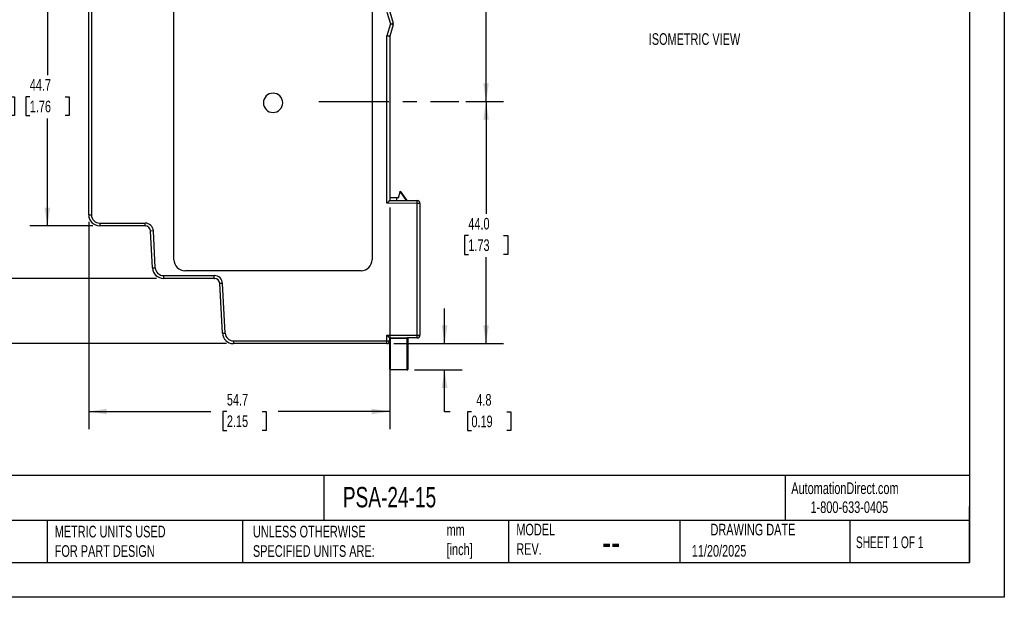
# Model space of a CAD drawing. Header units: millimetres. Extents: x 0 to 210, y 0 to 162.
# Tile 6 of 9: x 75 to 210, y 0 to 79. Entities that reach past the tile are written whole.
import ezdxf

# ---------------------------------------------------------------- set-up
doc = ezdxf.new("R2010")
doc.units = ezdxf.units.MM
doc.header["$LTSCALE"] = 0.75
doc.linetypes.add('CENTERX2', pattern=[20.32, 12.7, -2.54, 2.54, -2.54])
doc.layers.add('CENTER', color=40, linetype='CENTERX2')
doc.layers.add('DIMENSIONS', color=140, linetype='Continuous', lineweight=25)
doc.layers.add('TEXT', color=140, linetype='Continuous', lineweight=25)
doc.styles.add('SLDTEXTSTYLE0', font='TXT', dxfattribs={"width": 0.7})
doc.styles.add('SLDTEXTSTYLE1', font='TXT', dxfattribs={"width": 0.65})
doc.dimstyles.new('SLDDIMSTYLE1', dxfattribs={"dimtxt": 1.618506, "dimasz": 2.4765, "dimexe": 0, "dimexo": 0.0625, "dimgap": 0.404626, "dimtad": 0, "dimtih": 1, "dimtoh": 1, "dimdec": 1, "dimlfac": 1.333333, "dimrnd": 1e-09, "dimzin": 12, "dimdsep": 46, "dimtxsty": 'SLDTEXTSTYLE0', "dimsah": 1, "dimcen": 0.09, "dimadec": 0, "dimazin": 3, "dimtfac": 1, "dimtdec": 1, "dimtofl": 0, "dimtmove": 0, "dimatfit": 3, "dimfxl": 0, "dimfrac": 2, "dimtolj": 1, "dimtzin": 12, "dimarcsym": 0})
doc.dimstyles.new('SLDDIMSTYLE3', dxfattribs={"dimtxt": 1.618506, "dimasz": 2.4765, "dimexe": 0, "dimexo": 0.0625, "dimgap": 0.404626, "dimtad": 0, "dimtih": 1, "dimtoh": 1, "dimdec": 1, "dimlfac": 1.333333, "dimrnd": 1e-09, "dimzin": 4, "dimdsep": 46, "dimtxsty": 'SLDTEXTSTYLE0', "dimsah": 1, "dimcen": 0.09, "dimadec": 0, "dimazin": 1, "dimtfac": 1, "dimtdec": 1, "dimtofl": 0, "dimtmove": 0, "dimatfit": 3, "dimfxl": 0, "dimfrac": 2, "dimtolj": 1, "dimtzin": 12, "dimarcsym": 0})
doc.dimstyles.new('SLDDIMSTYLE4', dxfattribs={"dimtxt": 1.618506, "dimasz": 2.4765, "dimexe": 0, "dimexo": 0.0625, "dimgap": 0.404626, "dimtad": 0, "dimtih": 1, "dimtoh": 1, "dimdec": 1, "dimlfac": 1.333333, "dimrnd": 1e-09, "dimzin": 12, "dimdsep": 46, "dimtxsty": 'SLDTEXTSTYLE0', "dimsah": 1, "dimcen": 0.09, "dimadec": 0, "dimazin": 3, "dimtfac": 1, "dimtdec": 1, "dimtmove": 0, "dimatfit": 0, "dimfxl": 0, "dimfrac": 2, "dimtolj": 1, "dimtzin": 12, "dimarcsym": 0})

# ---------------------------------------------------------------- blocks, each defined once
blk = doc.blocks.new('_D_3')
at = {"layer": 'DIMENSIONS'}
for p, q in [((136.16, 67.56), (141.3, 67.56)), ((138.92, 67.56), (138.92, 52.23)), ((136.51, 49.29), (135.97, 49.29)), ((135.97, 49.29), (135.97, 46.72)), ((141.32, 49.29), (141.87, 49.29)), ((141.87, 49.29), (141.87, 46.72)), ((135.97, 46.72), (136.51, 46.72)), ((138.92, 34.56), (138.92, 46.36)), ((141.87, 46.72), (141.32, 46.72)), ((126.37, 34.56), (141.3, 34.56))]:
    blk.add_line(p, q, dxfattribs=at)
for points in [[(138.92, 67.56), (138.54, 65.08), (139.3, 65.08)], [(138.92, 34.56), (139.3, 37.04), (138.54, 37.04)]]:
    blk.add_solid(points, dxfattribs=at)
at = {"layer": 'DIMENSIONS', "char_height": 1.587, "attachment_point": 1, "style": 'SLDTEXTSTYLE0'}
for s, insert in [('44.0', (136.51, 51.7)), ('1.73', (136.51, 48.77))]:
    blk.add_mtext(s, dxfattribs=dict(at, insert=insert))
blk = doc.blocks.new('_D_4')
at = {"layer": 'DIMENSIONS'}
for p, q in [((129, 100.19), (141.3, 100.19)), ((138.92, 100.19), (138.92, 86.9)), ((136.51, 83.96), (135.97, 83.96)), ((135.97, 83.96), (135.97, 81.39)), ((141.32, 83.96), (141.87, 83.96)), ((141.87, 83.96), (141.87, 81.39)), ((135.97, 81.39), (136.51, 81.39)), ((138.92, 67.56), (138.92, 81.03)), ((141.87, 81.39), (141.32, 81.39)), ((136.16, 67.56), (141.3, 67.56))]:
    blk.add_line(p, q, dxfattribs=at)
for points in [[(138.92, 100.19), (138.54, 97.71), (139.3, 97.71)], [(138.92, 67.56), (139.3, 70.04), (138.54, 70.04)]]:
    blk.add_solid(points, dxfattribs=at)
at = {"layer": 'DIMENSIONS', "char_height": 1.587, "attachment_point": 1, "style": 'SLDTEXTSTYLE0'}
for s, insert in [('43.5', (136.51, 86.37)), ('1.71', (136.51, 83.44))]:
    blk.add_mtext(s, dxfattribs=dict(at, insert=insert))
blk = doc.blocks.new('_D_8')
at = {"layer": 'DIMENSIONS'}
for p, q in [((133.27, 34.56), (133.27, 39.33)), ((126.37, 34.56), (135.66, 34.56)), ((129.15, 30.99), (135.66, 30.99)), ((133.27, 25.29), (133.27, 30.99)), ((134.01, 25.29), (133.27, 25.29)), ((136.93, 25.29), (136.38, 25.29)), ((136.38, 25.29), (136.38, 22.72)), ((141.74, 25.29), (142.28, 25.29)), ((142.28, 25.29), (142.28, 22.72)), ((136.38, 22.72), (136.93, 22.72)), ((142.28, 22.72), (141.74, 22.72))]:
    blk.add_line(p, q, dxfattribs=at)
for points in [[(133.27, 34.56), (133.66, 37.04), (132.89, 37.04)], [(133.27, 30.99), (132.89, 28.51), (133.66, 28.51)]]:
    blk.add_solid(points, dxfattribs=at)
at = {"layer": 'DIMENSIONS', "char_height": 1.587, "attachment_point": 1, "style": 'SLDTEXTSTYLE0'}
for s, insert in [('4.8', (137.6, 27.7)), ('0.19', (136.93, 24.76))]:
    blk.add_mtext(s, dxfattribs=dict(at, insert=insert))
blk = doc.blocks.new('_D_9')
at = {"layer": 'DIMENSIONS'}
for p, q in [((85.32, 84.14), (76.76, 84.14)), ((79.14, 84.14), (79.14, 71.13)), ((76.74, 68.2), (76.19, 68.2)), ((76.19, 68.2), (76.19, 65.63)), ((81.55, 68.2), (82.09, 68.2)), ((82.09, 68.2), (82.09, 65.63)), ((76.19, 65.63), (76.74, 65.63)), ((79.14, 50.61), (79.14, 65.26)), ((82.09, 65.63), (81.55, 65.63)), ((85.32, 50.61), (76.76, 50.61))]:
    blk.add_line(p, q, dxfattribs=at)
for points in [[(79.14, 84.14), (78.76, 81.66), (79.52, 81.66)], [(79.14, 50.61), (79.52, 53.09), (78.76, 53.09)]]:
    blk.add_solid(points, dxfattribs=at)
at = {"layer": 'DIMENSIONS', "char_height": 1.587, "attachment_point": 1, "style": 'SLDTEXTSTYLE0'}
for s, insert in [('44.7', (76.74, 70.61)), ('1.76', (76.74, 67.67))]:
    blk.add_mtext(s, dxfattribs=dict(at, insert=insert))
blk = doc.blocks.new('_D_10')
at = {"layer": 'DIMENSIONS'}
for p, q in [((94.01, 91.3), (69.34, 91.3)), ((71.72, 91.3), (71.72, 71.13)), ((69.31, 68.2), (68.77, 68.2)), ((68.77, 68.2), (68.77, 65.63)), ((74.12, 68.2), (74.67, 68.2)), ((74.67, 68.2), (74.67, 65.63)), ((68.77, 65.63), (69.31, 65.63)), ((71.72, 43.45), (71.72, 65.26)), ((74.67, 65.63), (74.12, 65.63)), ((94.01, 43.45), (69.34, 43.45))]:
    blk.add_line(p, q, dxfattribs=at)
for points in [[(71.72, 91.3), (71.34, 88.83), (72.1, 88.83)], [(71.72, 43.45), (72.1, 45.93), (71.34, 45.93)]]:
    blk.add_solid(points, dxfattribs=at)
at = {"layer": 'DIMENSIONS', "char_height": 1.587, "attachment_point": 1, "style": 'SLDTEXTSTYLE0'}
for s, insert in [('63.8', (69.31, 70.61)), ('2.51', (69.31, 67.67))]:
    blk.add_mtext(s, dxfattribs=dict(at, insert=insert))
blk = doc.blocks.new('_D_11')
at = {"layer": 'DIMENSIONS'}
for p, q in [((103.54, 100.19), (61.39, 100.19)), ((63.77, 100.19), (63.77, 71.13)), ((61.36, 68.2), (60.82, 68.2)), ((60.82, 68.2), (60.82, 65.63)), ((66.17, 68.2), (66.72, 68.2)), ((66.72, 68.2), (66.72, 65.63)), ((60.82, 65.63), (61.36, 65.63)), ((63.77, 34.56), (63.77, 65.26)), ((66.72, 65.63), (66.17, 65.63)), ((103.54, 34.56), (61.39, 34.56))]:
    blk.add_line(p, q, dxfattribs=at)
for points in [[(63.77, 100.19), (63.39, 97.71), (64.15, 97.71)], [(63.77, 34.56), (64.15, 37.04), (63.39, 37.04)]]:
    blk.add_solid(points, dxfattribs=at)
at = {"layer": 'DIMENSIONS', "char_height": 1.587, "attachment_point": 1, "style": 'SLDTEXTSTYLE0'}
for s, insert in [('87.5', (61.36, 70.61)), ('3.44', (61.36, 67.67))]:
    blk.add_mtext(s, dxfattribs=dict(at, insert=insert))
blk = doc.blocks.new('_D_12')
at = {"layer": 'DIMENSIONS'}
for p, q in [((125.79, 53.11), (125.79, 22.93)), ((84.77, 51.16), (84.77, 22.93)), ((84.77, 25.31), (101.41, 25.31)), ((103.6, 25.31), (103.06, 25.31)), ((103.06, 25.31), (103.06, 22.74)), ((108.41, 25.31), (108.96, 25.31)), ((108.96, 25.31), (108.96, 22.74)), ((125.79, 25.31), (110.61, 25.31)), ((103.06, 22.74), (103.6, 22.74)), ((108.96, 22.74), (108.41, 22.74))]:
    blk.add_line(p, q, dxfattribs=at)
for points in [[(84.77, 25.31), (87.24, 24.93), (87.24, 25.69)], [(125.79, 25.31), (123.32, 25.69), (123.32, 24.93)]]:
    blk.add_solid(points, dxfattribs=at)
at = {"layer": 'DIMENSIONS', "char_height": 1.587, "attachment_point": 1, "style": 'SLDTEXTSTYLE0'}
for s, insert in [('54.7', (103.6, 27.72)), ('2.15', (103.6, 24.79))]:
    blk.add_mtext(s, dxfattribs=dict(at, insert=insert))

msp = doc.modelspace()

# ---------------------------------------------------------------- linework, layer by layer
at = {"color": 7, "linetype": 'Continuous'}
for p, q in [((209.552, 161.927), (209.552, 0.002)), ((209.552, 0.002), (0.002, 0.002))]:
    msp.add_line(p, q, dxfattribs=at)
for p, q in [((96.393, 46.002), (96.393, 88.752)), ((123.393, 88.752), (123.393, 46.002)), ((84.768, 52.114), (84.768, 82.639)), ((85.143, 82.639), (85.143, 52.114)), ((125.418, 79.713), (125.889, 78.117)), ((125.793, 79.767), (126.249, 78.223)), ((125.889, 78.117), (125.418, 76.521)), ((126.249, 78.011), (125.793, 76.467)), ((125.889, 78.117), (126.249, 78.223)), ((126.249, 78.011), (125.889, 78.117)), ((125.418, 53.69), (125.418, 76.521)), ((125.793, 76.467), (125.793, 54.064)), ((126.993, 54.417), (127.213, 55.238)), ((127.213, 55.238), (128.041, 54.056)), ((127.238, 55.332), (128.132, 54.056)), ((129.543, 53.676), (125.418, 53.69)), ((126.768, 54.417), (125.793, 54.417)), ((125.793, 54.064), (129.544, 54.051)), ((126.768, 54.267), (126.768, 54.417)), ((126.993, 54.417), (126.768, 54.417)), ((126.768, 54.06), (126.768, 54.267)), ((129.543, 53.676), (129.544, 54.051)), ((129.543, 35.712), (129.543, 53.676)), ((129.918, 53.676), (129.543, 53.676)), ((129.918, 53.676), (129.918, 35.712)), ((84.768, 52.114), (85.143, 52.114)), ((86.268, 50.989), (92.456, 50.989)), ((86.268, 50.989), (86.268, 50.614)), ((92.456, 50.614), (86.268, 50.614)), ((92.456, 50.614), (92.456, 50.989)), ((93.579, 49.923), (93.205, 49.904)), ((93.468, 44.873), (93.205, 49.904)), ((93.843, 44.893), (93.579, 49.923)), ((93.468, 44.873), (93.843, 44.893)), ((121.893, 44.502), (97.893, 44.502)), ((94.966, 43.827), (101.89, 43.827)), ((94.966, 43.827), (94.966, 43.452)), ((101.89, 43.452), (94.966, 43.452)), ((101.89, 43.452), (101.89, 43.827)), ((101.95, 43.45), (101.941, 43.45)), ((103.014, 42.761), (102.639, 42.741)), ((102.993, 35.986), (102.639, 42.741)), ((103.368, 36.006), (103.014, 42.761)), ((102.993, 35.986), (103.368, 36.006)), ((104.491, 34.939), (125.418, 34.939)), ((104.491, 34.939), (104.491, 34.564)), ((125.418, 35.712), (129.543, 35.712)), ((125.418, 34.939), (125.418, 35.712)), ((125.418, 34.939), (125.793, 34.939)), ((125.418, 34.564), (125.418, 34.939)), ((125.868, 35.337), (125.793, 35.337)), ((125.793, 35.337), (125.793, 35.262)), ((125.868, 35.262), (125.793, 35.262)), ((125.793, 31.062), (125.793, 35.262)), ((125.868, 35.337), (125.868, 35.262)), ((125.868, 35.337), (128.193, 35.337)), ((128.193, 35.262), (125.868, 35.262)), ((125.868, 35.262), (125.868, 31.062)), ((128.193, 35.262), (128.193, 35.337)), ((129.543, 35.337), (128.193, 35.337)), ((128.193, 31.062), (128.193, 35.262)), ((128.268, 35.262), (128.193, 35.262)), ((128.268, 35.262), (128.268, 35.337)), ((128.268, 35.262), (128.268, 31.062)), ((129.543, 35.337), (129.543, 35.712)), ((129.543, 35.712), (129.918, 35.712)), ((125.418, 34.564), (104.491, 34.564)), ((125.793, 31.062), (125.868, 31.062)), ((125.868, 31.062), (125.868, 30.987)), ((125.868, 31.062), (128.193, 31.062)), ((128.193, 30.987), (125.868, 30.987)), ((128.193, 30.987), (128.193, 31.062)), ((128.193, 31.062), (128.268, 31.062))]:
    msp.add_line(p, q)
for centre, radius, start, end in [((125.889, 78.117), 0.375, 343.53999, 16.46001), ((109.893, 67.377), 1.312, 89.99999, 269.99999), ((109.893, 67.377), 1.312, 269.99999, 89.99999), ((129.543, 53.676), 0.375, 0, 89.8), ((86.268, 52.114), 1.5, 180, 270), ((86.268, 52.114), 1.125, 180, 270), ((92.456, 49.864), 1.125, 3, 90), ((92.456, 49.864), 0.75, 3, 90), ((97.893, 46.002), 1.5, 180, 270), ((121.893, 46.002), 1.5, 270, 0), ((94.966, 44.952), 1.5, 183, 270), ((94.966, 44.952), 1.125, 183, 270), ((101.89, 42.702), 1.125, 3, 90), ((101.89, 42.702), 0.75, 3, 90), ((104.491, 36.064), 1.5, 183, 270), ((104.491, 36.064), 1.125, 183, 270), ((125.418, 34.939), 0.375, 270, 0), ((125.868, 35.262), 0.075, 90, 180), ((128.193, 35.262), 0.075, 0, 90), ((129.543, 35.712), 0.375, 270, 0), ((125.868, 31.062), 0.075, 180, 270), ((128.193, 31.062), 0.075, 270, 0)]:
    msp.add_arc(centre, radius, start, end)
for points, knots in [([(125.418, 76.521), (125.436, 76.519), (125.47, 76.514), (125.519, 76.506), (125.563, 76.5), (125.601, 76.495), (125.633, 76.49), (125.661, 76.486), (125.701, 76.48), (125.748, 76.473), (125.786, 76.468), (125.791, 76.467), (125.793, 76.467)], [0, 0, 0, 0, 0.0918312, 0.1770476, 0.2556484, 0.3276331, 0.393002, 0.4517562, 0.5038981, 0.6755559, 0.840861, 1, 1, 1, 1]), ([(127.213, 55.238), (127.215, 55.245), (127.219, 55.261), (127.225, 55.282), (127.231, 55.305), (127.237, 55.328), (127.238, 55.331), (127.238, 55.332)], [0, 0, 0, 0, 0.1726203, 0.3428157, 0.5172237, 0.7646347, 1, 1, 1, 1]), ([(125.793, 54.064), (125.792, 54.063), (125.791, 54.062), (125.782, 54.053), (125.768, 54.039), (125.748, 54.019), (125.722, 53.993), (125.686, 53.957), (125.636, 53.907), (125.574, 53.846), (125.5, 53.773), (125.449, 53.721), (125.418, 53.69)], [0, 0, 0, 0, 0.0638555, 0.1297046, 0.1984298, 0.2708087, 0.3475076, 0.4290873, 0.5498889, 0.693286, 0.818653, 1, 1, 1, 1]), ([(92.495, 50.613), (92.498, 50.613), (92.515, 50.613), (92.515, 50.612), (92.515, 50.612)], [0, 0, 0, 0, 0.2019058, 1, 1, 1, 1]), ([(101.929, 43.451), (101.933, 43.451), (101.941, 43.45), (101.941, 43.45), (101.942, 43.45)], [0, 0, 0, 0, 0.476189, 1, 1, 1, 1]), ([(125.418, 35.712), (125.434, 35.696), (125.464, 35.666), (125.505, 35.624), (125.54, 35.59), (125.583, 35.547), (125.634, 35.496), (125.69, 35.44), (125.734, 35.396), (125.767, 35.363), (125.789, 35.341), (125.792, 35.338), (125.793, 35.337)], [0, 0, 0, 0, 0.0955661, 0.1779067, 0.2470246, 0.3029271, 0.4458708, 0.5686974, 0.6880845, 0.7953752, 0.9000301, 1, 1, 1, 1])]:
    msp.add_open_spline(points, degree=3, knots=knots)
msp.add_open_spline([(92.456, 50.614), (92.479, 50.614), (92.494, 50.614), (92.504, 50.613)], degree=3)
at = {"layer": 'CENTER'}
msp.add_line((116.134, 67.561), (135.206, 67.561), dxfattribs=at)
at = {"layer": 'TEXT'}
for p, q in [((204.787, 157.162), (204.787, 4.762)), ((204.787, 16.595), (4.762, 16.595)), ((116.819, 16.595), (116.819, 10.477)), ((179.682, 16.595), (179.682, 10.477)), ((204.787, 4.762), (204.787, 12.383)), ((204.787, 10.477), (4.762, 10.477)), ((79.113, 10.477), (79.113, 4.762)), ((105.748, 10.477), (105.748, 4.762)), ((141.976, 10.477), (141.976, 4.762)), ((165.349, 10.477), (165.349, 4.762)), ((188.512, 10.477), (188.512, 4.762)), ((4.762, 4.762), (204.787, 4.762))]:
    msp.add_line(p, q, dxfattribs=at)

# ---------------------------------------------------------------- texts
at = {"color": 179, "linetype": 'Continuous', "lineweight": 18, "char_height": 1.5875, "attachment_point": 1, "style": 'SLDTEXTSTYLE0'}
for s, insert in [('AutomationDirect.com', (180.521, 15.657)), ('1-800-633-0405', (183.144, 13.078))]:
    msp.add_mtext(s, dxfattribs=dict(at, insert=insert))
at = {"layer": 'DIMENSIONS', "insert": (161.099, 76.856), "char_height": 1.5875, "attachment_point": 1, "style": 'SLDTEXTSTYLE0'}
msp.add_mtext('ISOMETRIC VIEW', dxfattribs=at)
at = {"layer": 'TEXT'}
for s, insert, char_height, attachment_point, style in [('PSA-24-15', (119.406, 15.034), 2.7781, 1, 'SLDTEXTSTYLE0'), ('METRIC UNITS USED ^JFOR PART DESIGN', (80.14, 9.747), 1.5875, 1, 'SLDTEXTSTYLE0'), ('UNLESS OTHERWISE ^JSPECIFIED UNITS ARE:', (107.152, 9.747), 1.5875, 1, 'SLDTEXTSTYLE0'), ('mm^J[inch]', (133.548, 9.977), 1.5875, 1, 'SLDTEXTSTYLE0'), ('MODEL ^JREV.', (143.05, 10.023), 1.5875, 1, 'SLDTEXTSTYLE0'), ('DRAWING DATE', (175.294, 10.023), 1.5875, 2, 'SLDTEXTSTYLE0'), ('SHEET 1 OF 1', (189.331, 8.289), 1.5875, 1, 'SLDTEXTSTYLE1'), ('--', (154.723, 9.539), 3.9688, 1, 'SLDTEXTSTYLE0'), ('11/20/2025', (166.96, 7.129), 1.5875, 1, 'SLDTEXTSTYLE0')]:
    msp.add_mtext(s, dxfattribs=dict(at, insert=insert, char_height=char_height, attachment_point=attachment_point, style=style))

# ---------------------------------------------------------------- dimensions: what is measured, and where the dimension line sits
at = {"layer": 'DIMENSIONS'}
for base, p1, p2, dimstyle, picture, middle in [((63.768, 34.564), (104.491, 100.189), (104.491, 34.564), 'SLDDIMSTYLE1', '_D_11', (63.768, 68.198)), ((138.918, 100.189), (135.206, 67.561), (128.043, 100.189), 'SLDDIMSTYLE1', '_D_4', (138.918, 83.963)), ((71.718, 43.452), (94.966, 91.302), (94.966, 43.452), 'SLDDIMSTYLE1', '_D_10', (71.718, 68.198)), ((79.143, 50.614), (86.268, 84.139), (86.268, 50.614), 'SLDDIMSTYLE1', '_D_9', (79.143, 68.198)), ((138.918, 34.564), (135.206, 67.561), (125.418, 34.564), 'SLDDIMSTYLE3', '_D_3', (138.918, 49.294)), ((133.275, 30.987), (125.418, 34.564), (128.193, 30.987), 'SLDDIMSTYLE4', '_D_8', (133.275, 25.29))]:
    dim = msp.add_linear_dim(base=base, p1=p1, p2=p2, angle=90, dimstyle=dimstyle, dxfattribs=at)
    dim.commit()
    dim.dimension.update_dxf_attribs({"geometry": picture, "text_midpoint": middle, "dimtype": 160})
dim = msp.add_linear_dim(base=(125.793, 25.312), p1=(84.768, 52.114), p2=(125.793, 54.064), dimstyle='SLDDIMSTYLE1', dxfattribs=at)
dim.commit()
dim.dimension.update_dxf_attribs({"geometry": '_D_12', "text_midpoint": (106.01, 25.312), "dimtype": 160})

doc.saveas('drawing.dxf')
